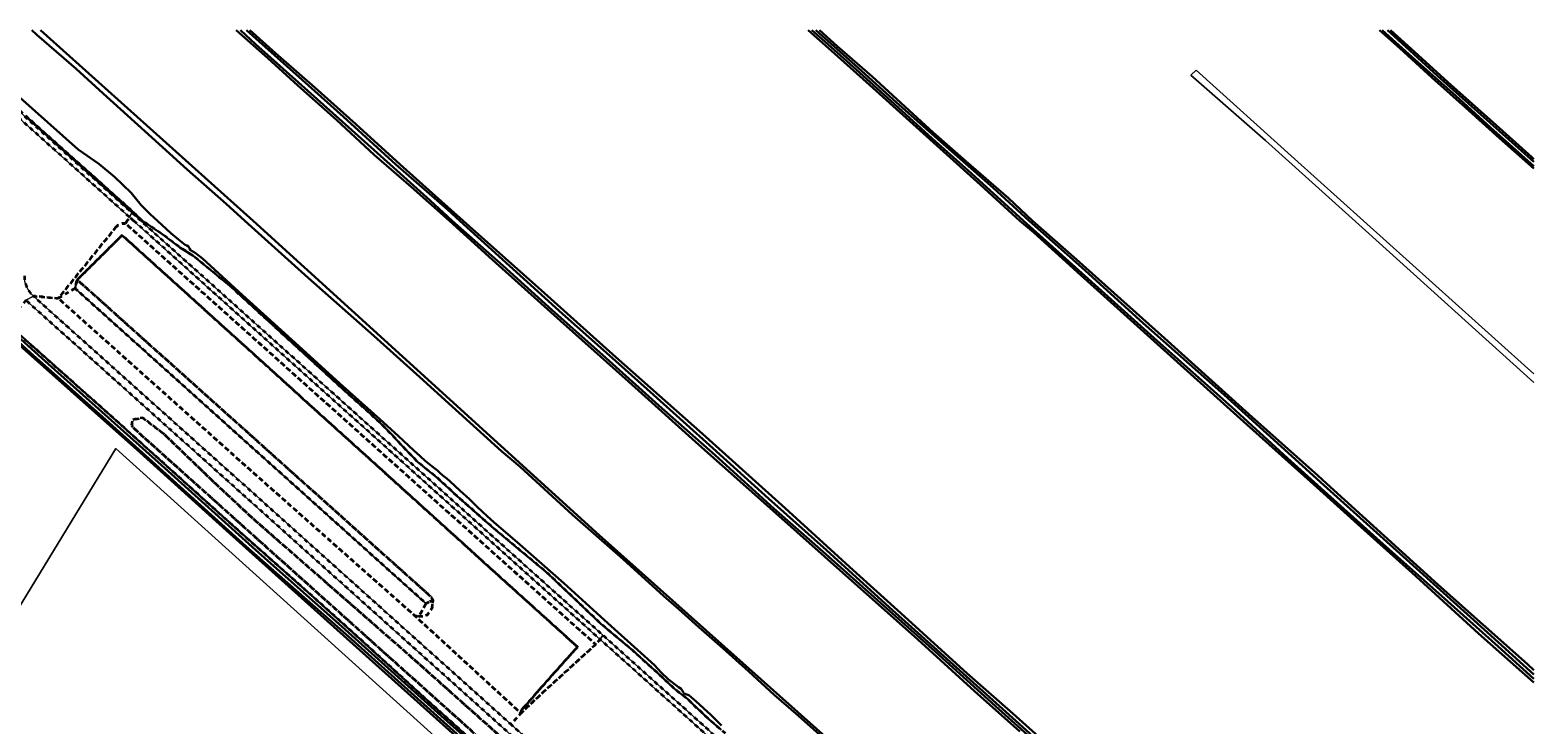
# Model space of a CAD drawing. Extents: x 105780 to 185197, y 477999 to 525027.
# Tile 255 of 256: x 109192 to 109981, y 479736 to 480100. Entities that reach past the tile are written whole.
import ezdxf
from ezdxf.enums import TextEntityAlignment as Align

# ---------------------------------------------------------------- set-up
doc = ezdxf.new("R2010")
doc.units = 0
doc.linetypes.add('XX-HIDDEN', pattern=[4, 2, -2])
for name, color, linetype, lineweight in [('B-GV-GR-MATERIAALGRENS-G', 252, 'XX-HIDDEN', 35), ('B-WE-GW-WATERGANG_SLOOT_INSTEEK-G', 252, 'Continuous', 30), ('B1-WE-GR-BOUWLAND-GV', 80, 'Continuous', 13), ('B1-WE-GW-TALUD_KRUIN-G', 252, 'Continuous', 25), ('B1-WE-OG-TERREIN_ERF-GV', 252, 'Continuous', 18), ('B1-WE-OG-TOPOGRAFIE-T18', 10, 'Continuous', 18), ('B1-WE-VH-VERHARDING_ASFALT-GV', 252, 'Continuous', 18), ('B1-WE-VH-VERHARDING_GESLOTEN-GV', 252, 'Continuous', 18), ('B1-WE-VH-VERHARDING_OPEN-GV', 252, 'Continuous', 18)]:
    doc.layers.add(name, color=color, linetype=linetype, lineweight=lineweight)
doc.styles.add('NLCS-ISO-M200-T18', font='NLCS-ISO.ttf', dxfattribs={"height": 0.36})

msp = doc.modelspace()

# ---------------------------------------------------------------- linework, layer by layer
at = {"layer": 'B-GV-GR-MATERIAALGRENS-G', "flags": 128}
for points in [[(109137.953, 480100.013), (109142.865, 480095.597), (109181.071, 480061.765), (109245.176, 480004.201), (109249.859, 480000), (109492.175, 479782.604), (109643.343, 479646.927), (109648.133, 479642.756)], [(109640.155, 479618.57), (109823.649, 479454.317), (109840.315, 479438.632), (109873.594, 479406.121), (109897.876, 479433.118), (109899.467, 479433.144), (109901.276, 479433.173), (109899.378, 479433.522), (109889.007, 479433.599), (109887.773, 479433.338), (109886.765, 479432.904), (109884.881, 479430.839), (109872.552, 479418.613), (109871.634, 479417.845), (109870.865, 479417.603), (109869.974, 479417.729), (109868.901, 479418.424), (109867.87, 479419.416), (109866.874, 479420.473), (109865.976, 479421.494), (109848.15, 479437.142), (109831.746, 479452.338), (109811.814, 479471.198), (109792.909, 479488.499), (109775.535, 479503.799), (109749.51, 479526.846), (109722.953, 479550.937), (109699.334, 479572.422), (109677.358, 479592.3), (109650.369, 479616.646), (109649.943, 479617.278), (109649.716, 479618.042), (109649.691, 479619.036), (109650.7, 479621.182), (109662.323, 479634.183), (109662.625, 479634.711), (109662.562, 479635.142), (109661.939, 479636.074), (109653.81, 479643.488), (109629.95, 479665.326), (109601.709, 479690.476), (109598.676, 479692.519), (109596.766, 479694.057), (109594.694, 479696.192), (109591.633, 479698.997), (109577.742, 479711.222), (109563.461, 479724.61), (109558.394, 479729.417), (109554.147, 479732.993), (109550.427, 479736.2), (109547.694, 479738.539), (109539.863, 479745.95), (109536.64, 479749.12), (109535.256, 479750.157), (109533.576, 479751.462), (109531.929, 479752.766), (109529.426, 479754.838), (109519.225, 479764.254), (109507.837, 479774.506), (109491.11, 479788.608), (109463.225, 479815.139), (109434.982, 479838.574), (109415.792, 479855.502), (109405.154, 479865.381), (109395.024, 479873.449), (109383.88, 479885.128), (109381.591, 479887.67), (109376.181, 479893.191), (109368.145, 479900.598), (109358.992, 479908.789), (109324.824, 479940.001), (109297.41, 479965.099), (109277.185, 479981.748), (109270.374, 479985.994), (109261.501, 479992.667), (109250.665, 480000), (109242.603, 480007.496), (109234.793, 480014.414), (109228.985, 480019.618), (109225.416, 480022.962), (109218.542, 480028.969), (109214.057, 480033.011), (109190.705, 480053.884), (109173.283, 480069.521), (109157.84, 480083.192), (109146.056, 480094.145), (109144.795, 480095.317), (109141.977, 480097.744), (109139.343, 480100.013)], [(109241.79, 479998.59), (109243.916, 480001.921), (109179.451, 480059.771)], [(109193.507, 479960.443), (109206.523, 479959.28), (109236.611, 479996.448)], [(109236.611, 479996.448), (109206.523, 479959.28), (109215.324, 479964.526), (109216.465, 479969.04), (109236.548, 479988.883), (109240.087, 479992.379), (109244.884, 479988.04), (109478.881, 479776.398), (109471.952, 479768.744), (109449.441, 479743.325), (109449.194, 479741.661), (109462.559, 479754.24), (109488.434, 479777.729), (109241.79, 479998.59)], [(109490.7, 479780.413), (109488.434, 479777.729), (109462.559, 479754.24), (109449.194, 479741.661), (109443.93, 479735.851), (109543.655, 479646.294), (109556.932, 479638.482), (109571.663, 479625.211), (109581.396, 479612.347), (109795.212, 479420.534), (109819.086, 479398.881), (109822.487, 479402.639), (109837.313, 479389.151), (109833.942, 479385.458), (109843.654, 479376.819), (109846.876, 479376.416), (109871.86, 479404.193), (109838.593, 479436.671), (109822.012, 479452.356), (109636.92, 479618.217)], [(109646.087, 479640.461), (109641.495, 479645.098), (109490.7, 479780.413)]]:
    msp.add_lwpolyline(points, dxfattribs=at)
for points in [[(109241.79, 479998.59, 0.2413599), (109236.611, 479996.448)], [(109236.611, 479996.448, -0.2413599), (109241.79, 479998.59)], [(109188.787, 479971.026, 0.2179152), (109193.507, 479960.443)]]:
    msp.add_lwpolyline(points, format="xyb", dxfattribs=at)
for points in [[(109246.056, 480000), (109243.916, 480001.921), (109241.79, 479998.59), (109488.434, 479777.729), (109490.7, 479780.413)], [(109240.087, 479992.379), (109236.548, 479988.883), (109216.465, 479969.04), (109402.445, 479802.354), (109403.03, 479800.88), (109402.616, 479796.834), (109400.143, 479793.301), (109397.904, 479792.508), (109395.639, 479792.384), (109393.207, 479793.097), (109449.194, 479741.661), (109449.441, 479743.325), (109471.952, 479768.744), (109478.881, 479776.398), (109244.884, 479988.04)], [(109215.324, 479964.526), (109206.523, 479959.28), (109309.176, 479867.505), (109393.207, 479793.097), (109395.639, 479792.384), (109399.394, 479799.22)], [(109216.465, 479969.04), (109215.324, 479964.526), (109399.394, 479799.22), (109403.03, 479800.88), (109402.445, 479802.354)], [(109189.466, 479958.391), (109179.716, 479946.135), (109193.84, 479933.479), (109235.512, 479896.472), (109268.524, 479866.782), (109303.214, 479835.522), (109335.769, 479806.73), (109363.023, 479782.316), (109400.343, 479748.222), (109435.857, 479716.394), (109451.065, 479702.999), (109451.689, 479702.233), (109451.884, 479701.701), (109451.945, 479700.972), (109451.707, 479700.179), (109451.239, 479699.519), (109450.573, 479699.127), (109449.944, 479699.131), (109448.392, 479699.772), (109454.8, 479693.622), (109454.606, 479694.352), (109454.711, 479695.114), (109455.048, 479695.906), (109455.517, 479696.632), (109455.985, 479697.192), (109456.551, 479697.486), (109457.147, 479697.481), (109458.072, 479697.11), (109459.984, 479695.871), (109467.385, 479688.595), (109507.573, 479652.459), (109546.776, 479617.656), (109557.671, 479628.12), (109440.784, 479733.155), (109302.894, 479856.826)], [(109206.523, 479959.28), (109193.507, 479960.443), (109298.745, 479866.094), (109443.93, 479735.851), (109449.194, 479741.661), (109393.207, 479793.097), (109309.176, 479867.505)], [(109417.249, 479737.847), (109247.866, 479889.556), (109245.028, 479892.523), (109245.673, 479895.619), (109250.834, 479896.651), (109261.67, 479888.395), (109289.277, 479861.82), (109308.369, 479844.017), (109391.706, 479771.13), (109460.465, 479709.853), (109459.304, 479706.886), (109458.788, 479704.822), (109456.595, 479704.177), (109453.886, 479704.564), (109448.726, 479708.95), (109435.954, 479720.819)], [(109417.249, 479737.847), (109435.954, 479720.819), (109448.726, 479708.95), (109453.886, 479704.564), (109456.595, 479704.177), (109458.788, 479704.822), (109459.304, 479706.886), (109460.465, 479709.853), (109391.706, 479771.13), (109308.369, 479844.017), (109289.277, 479861.82), (109261.67, 479888.395), (109250.834, 479896.651), (109245.673, 479895.619), (109245.028, 479892.523), (109247.866, 479889.556)], [(109402.616, 479796.834), (109403.03, 479800.88), (109399.394, 479799.22), (109395.639, 479792.384), (109397.904, 479792.508), (109400.143, 479793.301)]]:
    msp.add_lwpolyline(points, close=True, dxfattribs=at)
at = {"layer": 'B-WE-GW-WATERGANG_SLOOT_INSTEEK-G', "flags": 128}
for points in [[(109609.065, 479727.534), (109594.713, 479740.227), (109582.039, 479751.383), (109568.809, 479763.472), (109555.183, 479775.695), (109542.509, 479786.752), (109532.042, 479796.17), (109524.241, 479803.118), (109502.816, 479822.52), (109476.25, 479845.77), (109448.836, 479870.847), (109439.057, 479879.167), (109413.055, 479902.512), (109396.205, 479917.939), (109372.079, 479939.614), (109337.549, 479970.077), (109304.406, 480000), (109294.578, 480008.906), (109274.174, 480026.952), (109251.959, 480046.938), (109230.148, 480066.769), (109215.994, 480079.75), (109195.335, 480097.596), (109192.661, 480100.013)], [(109192.661, 480100.013), (109195.335, 480097.596), (109215.994, 480079.75), (109230.148, 480066.769), (109251.959, 480046.938), (109274.174, 480026.952), (109294.578, 480008.906), (109304.406, 480000), (109337.549, 479970.077), (109372.079, 479939.614), (109396.205, 479917.939), (109413.055, 479902.512), (109439.057, 479879.167), (109448.836, 479870.847), (109476.25, 479845.77), (109502.816, 479822.52), (109524.241, 479803.118), (109532.042, 479796.17), (109542.509, 479786.752), (109555.183, 479775.695), (109568.809, 479763.472), (109582.039, 479751.383), (109594.713, 479740.227), (109609.065, 479727.534)], [(109911.072, 479444.215), (109912.659, 479445.999), (109912.089, 479448.969), (109909.839, 479460.697), (109886.19, 479482.22), (109490.308, 479834.974), (109308.772, 480000), (109197.24, 480100.013)], [(109299.8, 480100.013), (109316.375, 480085.207), (109332.192, 480070.896), (109352.647, 480052.748), (109372.289, 480034.505), (109391.638, 480017.784), (109411.679, 480000), (109434.298, 479979.548), (109469.943, 479947.453), (109505.69, 479915.657), (109542.52, 479882.494), (109581.295, 479848.058), (109621.122, 479812.488), (109657.297, 479780.356), (109687.181, 479753.273), (109710.814, 479732.132)], [(109439.836, 479976.414), (109413.184, 480000), (109401.53, 480010.657), (109380.674, 480029.416), (109355.486, 480052.009), (109332.463, 480072.508), (109310.047, 480092.699), (109302.057, 480100.013)], [(109302.057, 480100.013), (109310.047, 480092.699), (109332.463, 480072.508), (109355.486, 480052.009), (109380.674, 480029.416), (109401.53, 480010.657), (109413.184, 480000), (109439.836, 479976.414)], [(109737.232, 479711.919), (109705.241, 479740.839), (109672.657, 479770.228), (109642.309, 479797.248), (109609.463, 479827.103), (109579.116, 479854.322), (109549.89, 479880.771), (109518.819, 479908.592), (109495.68, 479929.365), (109470.96, 479951.243), (109439.529, 479979.729), (109417.149, 480000), (109410.723, 480005.875), (109383.616, 480029.547), (109356.215, 480054.539), (109334.501, 480073.863), (109311.983, 480093.952), (109305.286, 480100.013)], [(109305.286, 480100.013), (109311.983, 480093.952), (109334.501, 480073.863), (109356.215, 480054.539), (109383.616, 480029.547), (109410.723, 480005.875), (109417.149, 480000), (109439.529, 479979.729), (109470.96, 479951.243), (109495.68, 479929.365), (109518.819, 479908.592), (109549.89, 479880.771), (109579.116, 479854.322), (109609.463, 479827.103), (109642.309, 479797.248), (109672.657, 479770.228), (109705.241, 479740.839), (109737.232, 479711.919)], [(109742.817, 479709.472), (109707.171, 479741.434), (109683.01, 479762.745), (109646.675, 479795.672), (109621.464, 479818.448), (109587.763, 479849.137), (109544.383, 479888.145), (109499.025, 479928.492), (109459.856, 479963.527), (109418.876, 480000), (109407.604, 480010.012), (109385.79, 480029.488), (109362.671, 480050.698), (109341.058, 480069.868), (109320.451, 480087.865), (109306.982, 480100.013)], [(109599.852, 480100.013), (109612.013, 480089.124), (109632.055, 480071.258), (109653.188, 480052.181), (109672.658, 480034.762), (109690.289, 480018.916), (109708.925, 480001.745), (109710.928, 480000), (109718.162, 479993.8), (109742.912, 479971.392), (109784.811, 479933.72), (109824.799, 479897.586), (109868.378, 479858.577), (109889.885, 479839.18), (109916.713, 479815.252), (109951.462, 479783.534), (109980.506, 479757.823)], [(109726.302, 479987.898), (109712.864, 480000), (109704.723, 480007.337), (109683.819, 480026.401), (109664.978, 480043.219), (109647.045, 480059.473), (109625.082, 480079.305), (109608.558, 480094.027), (109601.747, 480100.013)], [(109601.747, 480100.013), (109608.558, 480094.027), (109625.082, 480079.305), (109647.045, 480059.473), (109664.978, 480043.219), (109683.819, 480026.401), (109704.723, 480007.337), (109712.864, 480000), (109726.302, 479987.898)], [(109980.506, 479762.04), (109956.188, 479783.933), (109917.207, 479819.186), (109870.386, 479861.299), (109817.956, 479908.688), (109775.593, 479946.297), (109743.471, 479975.384), (109715.755, 480000), (109696.885, 480017.281), (109672.348, 480038.805), (109646.252, 480062.064), (109626.154, 480080.26), (109603.925, 480100.013)], [(109603.925, 480100.013), (109626.154, 480080.26), (109646.252, 480062.064), (109672.348, 480038.805), (109696.885, 480017.281), (109715.755, 480000), (109743.471, 479975.384), (109775.593, 479946.297), (109817.956, 479908.688), (109870.386, 479861.299), (109917.207, 479819.186), (109956.188, 479783.933), (109980.506, 479762.04)], [(109980.506, 479764.324), (109977.065, 479767.418), (109930.364, 479808.965), (109871.717, 479862.163), (109867.175, 479866.304), (109831.035, 479898.601), (109786.833, 479938.476), (109740.519, 479979.592), (109717.511, 480000), (109704.891, 480011.763), (109682.57, 480031.192), (109665.491, 480046.324), (109648.517, 480061.861), (109633.392, 480075.735), (109615.014, 480091.613), (109605.724, 480100.013)], [(109899.519, 480100.013), (109910.159, 480090.508), (109926.985, 480075.203), (109944.617, 480059.317), (109962.401, 480043.325), (109980.506, 480027.457)], [(109980.506, 480028.607), (109978.865, 480030.06), (109957.761, 480048.836), (109939.583, 480065.552), (109916.718, 480085.798), (109900.935, 480100.013)], [(109900.935, 480100.013), (109916.718, 480085.798), (109939.583, 480065.552), (109957.761, 480048.836), (109978.865, 480030.06), (109980.506, 480028.607)], [(109980.506, 480030.812), (109957.609, 480051.347), (109929.976, 480076.046), (109907.224, 480096.801), (109903.663, 480100.013)], [(109903.663, 480100.013), (109907.224, 480096.801), (109929.976, 480076.046), (109957.609, 480051.347), (109980.506, 480030.812)], [(109980.506, 480032.267), (109979.339, 480033.29), (109958.996, 480051.742), (109937.139, 480071.199), (109916.143, 480090.228), (109905.265, 480100.013)], [(109554.425, 479735.152), (109548.9, 479740.625), (109540.869, 479747.938), (109537.281, 479751.112), (109536.224, 479751.517), (109534.836, 479751.99), (109534.344, 479752.623), (109534.019, 479753.454), (109533.197, 479754.388), (109531.912, 479755.325), (109526.51, 479759.571), (109522.792, 479763.076), (109519.242, 479766.945), (109510.354, 479774.828), (109494.754, 479788.887), (109471.65, 479809.859), (109448.641, 479830.201), (109435.077, 479841.894), (109431.422, 479845.034), (109426.257, 479849.975), (109424.644, 479851.411), (109422.177, 479853.914), (109417.142, 479858.522), (109412.108, 479863.262), (109410.265, 479864.866), (109408.32, 479866.271), (109406.806, 479867.607), (109405.49, 479868.909), (109404.074, 479870.045), (109402.558, 479871.183), (109400.714, 479872.621), (109398.935, 479874.091), (109396.401, 479876.429), (109392.978, 479879.435), (109384.851, 479887.08), (109375.306, 479895.729), (109354.175, 479914.6), (109332.717, 479934.135), (109303.096, 479960.951), (109282.133, 479980.185), (109278.344, 479983.161), (109275.969, 479984.57), (109275.347, 479985.502), (109274.89, 479986.499), (109274, 479987.068), (109273.075, 479987.44), (109271.46, 479988.544), (109265.665, 479993.523), (109258.592, 480000), (109254.685, 480003.364), (109252.219, 480005.867), (109250.055, 480008.164), (109244.778, 480014.591), (109236.067, 480022.969), (109227.751, 480029.874), (109217.055, 480037.304), (109200.934, 480051.618), (109186.426, 480064.703)], [(109186.426, 480064.703), (109200.934, 480051.618), (109217.055, 480037.304), (109227.751, 480029.874), (109236.067, 480022.969), (109244.778, 480014.591), (109250.055, 480008.164), (109252.219, 480005.867), (109254.685, 480003.364), (109258.592, 480000), (109265.665, 479993.523), (109271.46, 479988.544), (109273.075, 479987.44), (109274, 479987.068), (109274.89, 479986.499), (109275.347, 479985.502), (109275.969, 479984.57), (109278.344, 479983.161), (109282.133, 479980.185), (109303.096, 479960.951), (109332.717, 479934.135), (109354.175, 479914.6), (109375.306, 479895.729), (109384.851, 479887.08), (109392.978, 479879.435), (109396.401, 479876.429), (109398.935, 479874.091), (109400.714, 479872.621), (109402.558, 479871.183), (109404.074, 479870.045), (109405.49, 479868.909), (109406.806, 479867.607), (109408.32, 479866.271), (109410.265, 479864.866), (109412.108, 479863.262), (109417.142, 479858.522), (109422.177, 479853.914), (109424.644, 479851.411), (109426.257, 479849.975), (109431.422, 479845.034), (109435.077, 479841.894), (109448.641, 479830.201), (109471.65, 479809.859), (109494.754, 479788.887), (109510.354, 479774.828), (109519.242, 479766.945), (109522.792, 479763.076), (109526.51, 479759.571), (109531.912, 479755.325), (109533.197, 479754.388), (109534.019, 479753.454), (109534.344, 479752.623), (109534.836, 479751.99), (109536.224, 479751.517), (109537.281, 479751.112), (109540.869, 479747.938), (109548.9, 479740.625), (109554.425, 479735.152)], [(109190.705, 480053.884), (109214.057, 480033.011), (109218.542, 480028.969), (109225.416, 480022.962), (109228.985, 480019.618), (109234.793, 480014.414), (109242.603, 480007.496), (109250.665, 480000), (109261.501, 479992.667), (109270.374, 479985.994), (109277.185, 479981.748), (109297.41, 479965.099), (109324.824, 479940.001), (109358.992, 479908.789), (109368.145, 479900.598), (109376.181, 479893.191), (109381.591, 479887.67), (109383.88, 479885.128), (109395.024, 479873.449), (109405.154, 479865.381), (109415.792, 479855.502), (109434.982, 479838.574), (109463.225, 479815.139), (109491.11, 479788.608), (109507.837, 479774.506), (109519.225, 479764.254), (109529.426, 479754.838), (109531.929, 479752.766), (109533.576, 479751.462), (109535.256, 479750.157), (109536.64, 479749.12), (109539.863, 479745.95), (109547.694, 479738.539), (109550.427, 479736.2), (109554.147, 479732.993)], [(109726.302, 479987.898), (109756.977, 479960.246), (109781.235, 479938.636), (109821.984, 479902.132), (109851.308, 479875.483), (109868.784, 479859.654), (109903.001, 479828.964), (109931.946, 479803.301), (109961.7, 479776.659), (109980.506, 479759.779)], [(109980.506, 479759.779), (109961.7, 479776.659), (109931.946, 479803.301), (109903.001, 479828.964), (109868.784, 479859.654), (109851.308, 479875.483), (109821.984, 479902.132), (109781.235, 479938.636), (109756.977, 479960.246), (109726.302, 479987.898)], [(109439.836, 479976.414), (109465.54, 479953.071), (109491.972, 479929.657), (109521.594, 479903.006), (109551.022, 479876.953), (109581.861, 479849.035), (109607.571, 479826.553), (109636.14, 479800.937), (109666.39, 479773.984), (109699.796, 479743.86), (109723.33, 479722.786)], [(109723.33, 479722.786), (109699.796, 479743.86), (109666.39, 479773.984), (109636.14, 479800.937), (109607.571, 479826.553), (109581.861, 479849.035), (109551.022, 479876.953), (109521.594, 479903.006), (109491.972, 479929.657), (109465.54, 479953.071), (109439.836, 479976.414)], [(109170.678, 479952.346), (109199.741, 479926.262), (109232.721, 479896.738), (109260.633, 479871.756), (109311.814, 479825.834), (109355.229, 479787.091), (109409.143, 479738.798), (109451.175, 479701.257), (109451.241, 479701.124), (109450.806, 479700.498), (109450.638, 479700.234), (109450.141, 479700.238), (109449.711, 479700.274), (109415.545, 479730.801), (109358.802, 479781.831), (109304.85, 479829.363), (109257.588, 479872.143), (109228.065, 479898.76), (109191.79, 479930.792), (109165.231, 479955.036)], [(109165.231, 479955.036), (109191.79, 479930.792), (109228.065, 479898.76), (109257.588, 479872.143), (109304.85, 479829.363), (109358.802, 479781.831), (109415.545, 479730.801), (109449.711, 479700.274), (109450.141, 479700.238), (109450.638, 479700.234), (109450.806, 479700.498), (109451.241, 479701.124), (109451.175, 479701.257), (109409.143, 479738.798), (109355.229, 479787.091), (109311.814, 479825.834), (109260.633, 479871.756), (109232.721, 479896.738), (109199.741, 479926.262), (109170.678, 479952.346)], [(109435.857, 479716.394), (109400.343, 479748.222), (109363.023, 479782.316), (109335.769, 479806.73), (109303.214, 479835.522), (109268.524, 479866.782), (109235.512, 479896.472), (109193.84, 479933.479), (109179.716, 479946.135)], [(109181.424, 479939.002), (109213.188, 479910.779), (109249.46, 479878.382), (109294.848, 479837.571), (109334.147, 479802.27), (109374.927, 479765.633), (109423.245, 479722.349)]]:
    msp.add_lwpolyline(points, dxfattribs=at)
at = {"layer": 'B1-WE-GR-BOUWLAND-GV', "flags": 128}
for points in [[(109197.24, 480100.013), (109308.772, 480000), (109490.308, 479834.974), (109886.19, 479482.22)], [(109710.814, 479732.132), (109687.181, 479753.273), (109657.297, 479780.356), (109621.122, 479812.488), (109581.295, 479848.058), (109542.52, 479882.494), (109505.69, 479915.657), (109469.943, 479947.453), (109434.298, 479979.548), (109411.679, 480000), (109391.638, 480017.784), (109372.289, 480034.505), (109352.647, 480052.748), (109332.192, 480070.896), (109316.375, 480085.207), (109299.8, 480100.013)], [(109306.982, 480100.013), (109320.451, 480087.865), (109341.058, 480069.868), (109362.671, 480050.698), (109385.79, 480029.488), (109407.604, 480010.012), (109418.876, 480000), (109459.856, 479963.527), (109499.025, 479928.492), (109544.383, 479888.145), (109587.763, 479849.137), (109621.464, 479818.448), (109646.675, 479795.672), (109683.01, 479762.745), (109707.171, 479741.434), (109742.817, 479709.472)], [(109980.506, 479757.823), (109951.462, 479783.534), (109916.713, 479815.252), (109889.885, 479839.18), (109868.378, 479858.577), (109824.799, 479897.586), (109784.811, 479933.72), (109742.912, 479971.392), (109718.162, 479993.8), (109710.928, 480000), (109708.925, 480001.745), (109690.289, 480018.916), (109672.658, 480034.762), (109653.188, 480052.181), (109632.055, 480071.258), (109612.013, 480089.124), (109599.852, 480100.013)], [(109605.724, 480100.013), (109615.014, 480091.613), (109633.392, 480075.735), (109648.517, 480061.861), (109665.491, 480046.324), (109682.57, 480031.192), (109704.891, 480011.763), (109717.511, 480000), (109740.519, 479979.592), (109786.833, 479938.476), (109831.035, 479898.601), (109867.175, 479866.304), (109871.717, 479862.163), (109930.364, 479808.965), (109977.065, 479767.418), (109980.506, 479764.324)], [(109980.506, 480027.457), (109962.401, 480043.325), (109944.617, 480059.317), (109926.985, 480075.203), (109910.159, 480090.508), (109899.519, 480100.013)], [(109905.265, 480100.013), (109916.143, 480090.228), (109937.139, 480071.199), (109958.996, 480051.742), (109979.339, 480033.29), (109980.506, 480032.267)], [(109980.506, 479915.228), (109892.182, 479994.962), (109839.795, 480042.057), (109800.637, 480076.321), (109803.282, 480078.967), (109854.876, 480032.4), (109975.526, 479924.053), (109980.506, 479919.629)], [(109423.245, 479722.349), (109374.927, 479765.633), (109334.147, 479802.27), (109294.848, 479837.571), (109249.46, 479878.382), (109213.188, 479910.779), (109181.424, 479939.002)], [(109140.474, 479722.578), (109236.754, 479880.591), (109488.216, 479653.483)]]:
    msp.add_lwpolyline(points, dxfattribs=at)
at = {"layer": 'B1-WE-GW-TALUD_KRUIN-G', "flags": 128}
for points in [[(109215.324, 479964.526), (109216.465, 479969.04), (109236.548, 479988.883), (109240.087, 479992.379), (109244.884, 479988.04), (109478.881, 479776.398), (109471.952, 479768.744), (109449.441, 479743.325)], [(109399.394, 479799.22), (109215.324, 479964.526)]]:
    msp.add_lwpolyline(points, dxfattribs=at)
at = {"layer": 'B1-WE-OG-TERREIN_ERF-GV', "flags": 128}
msp.add_lwpolyline([(109980.506, 479919.629), (109975.526, 479924.053), (109854.876, 480032.4), (109803.282, 480078.967), (109800.637, 480076.321), (109839.795, 480042.057), (109892.182, 479994.962), (109980.506, 479915.228)], dxfattribs=at)
at = {"layer": 'B1-WE-VH-VERHARDING_ASFALT-GV', "flags": 128}
for points in [[(109134.132, 480100.013), (109143.492, 480091.597), (109179.451, 480059.771), (109243.916, 480001.921), (109245.176, 480004.201), (109181.071, 480061.765), (109142.865, 480095.597), (109137.953, 480100.013)], [(109189.466, 479958.391), (109193.507, 479960.443)]]:
    msp.add_lwpolyline(points, dxfattribs=at)
at = {"layer": 'B1-WE-VH-VERHARDING_ASFALT-GV'}
msp.add_lwpolyline([(109193.507, 479960.443, -0.2179152), (109188.787, 479971.026)], format="xyb", dxfattribs=at)
at = {"layer": 'B1-WE-VH-VERHARDING_ASFALT-GV', "flags": 128}
msp.add_lwpolyline([(109193.507, 479960.443), (109189.466, 479958.391), (109302.894, 479856.826), (109440.784, 479733.155), (109557.671, 479628.12), (109578.738, 479609.189), (109581.396, 479612.347), (109575.025, 479618.1), (109570.588, 479623.98), (109555.828, 479637.29), (109549.591, 479640.985), (109543.655, 479646.294), (109443.93, 479735.851), (109298.745, 479866.094)], close=True, dxfattribs=at)
at = {"layer": 'B1-WE-VH-VERHARDING_GESLOTEN-GV', "flags": 128}
msp.add_lwpolyline([(109245.176, 480004.201), (109243.916, 480001.921), (109246.056, 480000), (109490.7, 479780.413), (109492.175, 479782.604), (109249.859, 480000)], close=True, dxfattribs=at)
msp.add_lwpolyline([(109648.133, 479642.756), (109643.343, 479646.927), (109492.175, 479782.604), (109490.7, 479780.413), (109641.495, 479645.098), (109646.087, 479640.461)], dxfattribs=at)
at = {"layer": 'B1-WE-VH-VERHARDING_OPEN-GV', "flags": 128}
msp.add_lwpolyline([(109668.402, 479373.004), (109671.811, 479376.876), (109728.35, 479441.1), (109488.216, 479653.483), (109236.754, 479880.591), (109140.474, 479722.578), (109233.356, 479638.757), (109611.681, 479308.573)], close=True, dxfattribs=at)

# ---------------------------------------------------------------- texts
at = {"layer": 'B1-WE-OG-TOPOGRAFIE-T18', "style": 'NLCS-ISO-M200-T18'}
msp.add_text('Pad om de Noord', height=0.36, rotation=318.3, dxfattribs=at).set_placement((109205.338, 480039.311), align=Align.MIDDLE)

doc.saveas('drawing.dxf')
